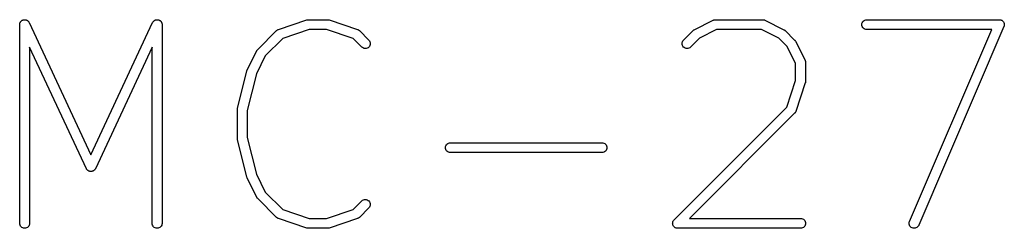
# Model space of a CAD drawing. Extents: x 4.83 to 6.45, y -3.91 to -3.08.
# Tile 2 of 13: x 5.0906 to 5.286, y -3.6188 to -3.5774. Entities that reach past the tile are written whole.
import ezdxf

# ---------------------------------------------------------------- set-up
doc = ezdxf.new("R2010")
doc.units = 0
doc.header["$MEASUREMENT"] = 0
doc.layers.add('BLACK', color=7, linetype='CONTINUOUS')

msp = doc.modelspace()

# ---------------------------------------------------------------- linework, layer by layer
at = {"layer": 'BLACK', "linetype": 'CONTINUOUS'}
for p, q in [((5.09063, -3.5784), (5.09064, -3.57832)), ((5.09063, -3.57841), (5.09063, -3.5784)), ((5.09063, -3.61783), (5.09063, -3.57841)), ((5.09064, -3.57825), (5.09065, -3.57823)), ((5.09064, -3.57832), (5.09064, -3.57825)), ((5.09065, -3.57821), (5.09067, -3.57814)), ((5.09065, -3.57823), (5.09065, -3.57821)), ((5.09067, -3.57814), (5.09069, -3.57806)), ((5.09069, -3.57806), (5.0907, -3.57804)), ((5.0907, -3.57804), (5.09071, -3.57802)), ((5.09071, -3.57802), (5.09074, -3.57796)), ((5.09074, -3.57796), (5.09078, -3.57789)), ((5.09078, -3.57789), (5.09079, -3.57787)), ((5.09079, -3.57787), (5.0908, -3.57785)), ((5.0908, -3.57785), (5.09085, -3.5778)), ((5.09085, -3.5778), (5.09089, -3.57774)), ((5.09089, -3.57774), (5.09091, -3.57772)), ((5.09091, -3.57772), (5.09092, -3.57771)), ((5.09092, -3.57771), (5.09098, -3.57766)), ((5.09098, -3.57766), (5.09104, -3.57761)), ((5.09104, -3.57761), (5.09106, -3.5776)), ((5.09106, -3.5776), (5.09107, -3.57759)), ((5.09107, -3.57759), (5.09114, -3.57755)), ((5.09114, -3.57755), (5.0912, -3.57752)), ((5.0912, -3.57752), (5.09122, -3.57751)), ((5.09122, -3.57751), (5.09124, -3.5775)), ((5.09124, -3.5775), (5.09131, -3.57748)), ((5.09131, -3.57748), (5.09138, -3.57745)), ((5.09138, -3.57745), (5.09141, -3.57745)), ((5.09141, -3.57745), (5.09143, -3.57744)), ((5.09143, -3.57744), (5.0915, -3.57744)), ((5.0915, -3.57744), (5.09157, -3.57743)), ((5.09157, -3.57743), (5.0916, -3.57743)), ((5.0916, -3.57743), (5.09162, -3.57743)), ((5.09162, -3.57743), (5.09169, -3.57743)), ((5.09169, -3.57743), (5.09177, -3.57744)), ((5.09177, -3.57744), (5.09179, -3.57744)), ((5.09179, -3.57744), (5.09181, -3.57745)), ((5.09181, -3.57745), (5.09188, -3.57747)), ((5.09188, -3.57747), (5.09195, -3.57749)), ((5.09195, -3.57749), (5.09197, -3.5775)), ((5.09197, -3.5775), (5.09199, -3.5775)), ((5.09199, -3.5775), (5.09206, -3.57754)), ((5.09206, -3.57754), (5.09212, -3.57757)), ((5.09212, -3.57757), (5.09214, -3.57758)), ((5.09214, -3.57758), (5.09216, -3.57759)), ((5.09216, -3.57759), (5.09222, -3.57764)), ((5.09222, -3.57764), (5.09228, -3.57769)), ((5.09228, -3.57769), (5.09229, -3.5777)), ((5.09229, -3.5777), (5.09231, -3.57772)), ((5.09231, -3.57772), (5.09236, -3.57777)), ((5.09236, -3.57777), (5.09241, -3.57783)), ((5.09241, -3.57783), (5.09242, -3.57785)), ((5.09242, -3.57785), (5.09243, -3.57787)), ((5.09243, -3.57787), (5.09247, -3.57793)), ((5.09247, -3.57793), (5.0925, -3.57799)), ((5.0925, -3.57799), (5.10475, -3.60424)), ((5.10475, -3.60424), (5.117, -3.57799)), ((5.117, -3.57799), (5.11701, -3.57798)), ((5.11701, -3.57798), (5.11705, -3.57792)), ((5.11705, -3.57792), (5.11708, -3.57785)), ((5.11708, -3.57785), (5.1171, -3.57784)), ((5.1171, -3.57784), (5.11711, -3.57782)), ((5.11711, -3.57782), (5.11716, -3.57776)), ((5.11716, -3.57776), (5.11721, -3.57771)), ((5.11721, -3.57771), (5.11722, -3.57769)), ((5.11722, -3.57769), (5.11724, -3.57768)), ((5.11724, -3.57768), (5.1173, -3.57763)), ((5.1173, -3.57763), (5.11736, -3.57759)), ((5.11736, -3.57759), (5.11738, -3.57758)), ((5.11738, -3.57758), (5.11739, -3.57756)), ((5.11739, -3.57756), (5.11746, -3.57753)), ((5.11746, -3.57753), (5.11753, -3.5775)), ((5.11753, -3.5775), (5.11755, -3.57749)), ((5.11755, -3.57749), (5.11757, -3.57748)), ((5.11757, -3.57748), (5.11764, -3.57746)), ((5.11764, -3.57746), (5.11771, -3.57744)), ((5.11771, -3.57744), (5.11773, -3.57744)), ((5.11773, -3.57744), (5.11775, -3.57744)), ((5.11775, -3.57744), (5.11783, -3.57743)), ((5.11783, -3.57743), (5.1179, -3.57743)), ((5.1179, -3.57743), (5.11792, -3.57743)), ((5.11792, -3.57743), (5.11795, -3.57743)), ((5.11795, -3.57743), (5.11802, -3.57744)), ((5.11802, -3.57744), (5.11809, -3.57745)), ((5.11809, -3.57745), (5.11811, -3.57745)), ((5.11811, -3.57745), (5.11814, -3.57746)), ((5.11814, -3.57746), (5.11821, -3.57748)), ((5.11821, -3.57748), (5.11828, -3.5775)), ((5.11828, -3.5775), (5.1183, -3.57751)), ((5.1183, -3.57751), (5.11832, -3.57752)), ((5.11832, -3.57752), (5.11838, -3.57756)), ((5.11838, -3.57756), (5.11845, -3.57759)), ((5.11845, -3.57759), (5.11846, -3.57761)), ((5.11846, -3.57761), (5.11848, -3.57762)), ((5.11848, -3.57762), (5.11854, -3.57767)), ((5.11854, -3.57767), (5.11859, -3.57772)), ((5.11859, -3.57772), (5.11861, -3.57773)), ((5.11861, -3.57773), (5.11862, -3.57775)), ((5.11862, -3.57775), (5.11867, -3.57781)), ((5.11867, -3.57781), (5.11871, -3.57787)), ((5.11871, -3.57787), (5.11873, -3.57789)), ((5.11873, -3.57789), (5.11874, -3.5779)), ((5.11874, -3.5779), (5.11877, -3.57797)), ((5.11877, -3.57797), (5.1188, -3.57804)), ((5.1188, -3.57804), (5.11881, -3.57806)), ((5.11881, -3.57806), (5.11882, -3.57808)), ((5.11882, -3.57808), (5.11884, -3.57815)), ((5.11884, -3.57815), (5.11886, -3.57822)), ((5.11886, -3.57822), (5.11886, -3.57824)), ((5.11886, -3.57824), (5.11887, -3.57826)), ((5.11887, -3.57826), (5.11887, -3.57834)), ((5.11887, -3.57834), (5.11888, -3.57841)), ((5.11888, -3.57841), (5.11888, -3.61783)), ((5.14199, -3.57935), (5.14762, -3.57748)), ((5.14762, -3.57748), (5.14763, -3.57747)), ((5.14763, -3.57747), (5.14769, -3.57746)), ((5.14769, -3.57746), (5.14774, -3.57744)), ((5.14774, -3.57744), (5.14778, -3.57744)), ((5.14778, -3.57744), (5.14782, -3.57743)), ((5.14782, -3.57743), (5.14788, -3.57743)), ((5.14788, -3.57743), (5.14793, -3.57743)), ((5.14793, -3.57743), (5.15169, -3.57743)), ((5.15169, -3.57743), (5.1517, -3.57743)), ((5.1517, -3.57743), (5.15176, -3.57743)), ((5.15176, -3.57743), (5.15181, -3.57743)), ((5.15181, -3.57743), (5.15185, -3.57744)), ((5.15185, -3.57744), (5.15189, -3.57745)), ((5.15189, -3.57745), (5.15195, -3.57746)), ((5.15195, -3.57746), (5.152, -3.57748)), ((5.152, -3.57748), (5.15763, -3.57935)), ((5.22446, -3.57941), (5.22822, -3.57753)), ((5.22822, -3.57753), (5.22823, -3.57752)), ((5.22823, -3.57752), (5.22826, -3.57751)), ((5.22826, -3.57751), (5.22828, -3.5775)), ((5.22828, -3.5775), (5.22835, -3.57748)), ((5.22835, -3.57748), (5.22841, -3.57746)), ((5.22841, -3.57746), (5.22844, -3.57745)), ((5.22844, -3.57745), (5.22847, -3.57744)), ((5.22847, -3.57744), (5.22854, -3.57744)), ((5.22854, -3.57744), (5.2286, -3.57743)), ((5.2286, -3.57743), (5.22863, -3.57743)), ((5.22863, -3.57743), (5.22866, -3.57743)), ((5.22866, -3.57743), (5.23805, -3.57743)), ((5.23805, -3.57743), (5.23806, -3.57743)), ((5.23806, -3.57743), (5.23809, -3.57743)), ((5.23809, -3.57743), (5.23812, -3.57743)), ((5.23812, -3.57743), (5.23818, -3.57744)), ((5.23818, -3.57744), (5.23825, -3.57745)), ((5.23825, -3.57745), (5.23828, -3.57746)), ((5.23828, -3.57746), (5.23831, -3.57746)), ((5.23831, -3.57746), (5.23837, -3.57749)), ((5.23837, -3.57749), (5.23843, -3.57751)), ((5.23843, -3.57751), (5.23846, -3.57752)), ((5.23846, -3.57752), (5.23849, -3.57753)), ((5.23849, -3.57753), (5.24224, -3.57941)), ((5.25771, -3.5784), (5.25773, -3.57821)), ((5.25773, -3.57859), (5.25771, -3.5784)), ((5.25773, -3.57821), (5.25779, -3.57803)), ((5.25779, -3.57878), (5.25773, -3.57859)), ((5.25779, -3.57803), (5.25788, -3.57786)), ((5.25788, -3.57786), (5.258, -3.57771)), ((5.258, -3.57771), (5.25815, -3.57759)), ((5.25815, -3.57759), (5.25832, -3.5775)), ((5.25832, -3.5775), (5.25851, -3.57744)), ((5.25851, -3.57744), (5.2587, -3.57743)), ((5.2587, -3.57743), (5.28498, -3.57743)), ((5.28498, -3.57743), (5.28499, -3.57743)), ((5.28499, -3.57743), (5.285, -3.57743)), ((5.285, -3.57743), (5.285, -3.57743)), ((5.285, -3.57743), (5.28509, -3.57744)), ((5.28509, -3.57744), (5.28519, -3.57745)), ((5.28519, -3.57745), (5.28519, -3.57745)), ((5.28519, -3.57745), (5.28519, -3.57745)), ((5.28519, -3.57745), (5.28528, -3.57748)), ((5.28528, -3.57748), (5.28537, -3.57751)), ((5.28537, -3.57751), (5.28537, -3.57751)), ((5.28537, -3.57751), (5.28538, -3.57751)), ((5.28538, -3.57751), (5.28545, -3.57755)), ((5.28545, -3.57755), (5.28554, -3.5776)), ((5.28554, -3.5776), (5.28554, -3.5776)), ((5.28554, -3.5776), (5.28554, -3.5776)), ((5.28554, -3.5776), (5.28561, -3.57766)), ((5.28561, -3.57766), (5.28568, -3.57772)), ((5.28568, -3.57772), (5.28569, -3.57772)), ((5.28569, -3.57772), (5.28569, -3.57773)), ((5.28569, -3.57773), (5.28575, -3.5778)), ((5.28575, -3.5778), (5.2858, -3.57787)), ((5.2858, -3.57787), (5.28581, -3.57787)), ((5.28581, -3.57787), (5.28581, -3.57788)), ((5.28581, -3.57788), (5.28585, -3.57796)), ((5.28585, -3.57796), (5.28589, -3.57804)), ((5.28589, -3.57804), (5.28589, -3.57804)), ((5.28589, -3.57804), (5.2859, -3.57805)), ((5.2859, -3.57805), (5.28592, -3.57814)), ((5.28592, -3.57814), (5.28595, -3.57823)), ((5.28594, -3.57861), (5.28592, -3.5787)), ((5.28595, -3.57861), (5.28594, -3.57861)), ((5.28594, -3.57861), (5.28594, -3.57861)), ((5.28595, -3.57823), (5.28595, -3.57823)), ((5.28595, -3.57823), (5.28595, -3.57823)), ((5.28595, -3.57823), (5.28596, -3.57833)), ((5.28597, -3.57842), (5.28595, -3.57852)), ((5.28595, -3.57852), (5.28595, -3.57861)), ((5.28596, -3.57833), (5.28597, -3.57842)), ((5.28597, -3.57842), (5.28596, -3.57842)), ((5.28596, -3.57842), (5.28597, -3.57842)), ((5.13785, -3.58335), (5.1416, -3.57959)), ((5.1416, -3.57959), (5.14161, -3.57958)), ((5.14161, -3.57958), (5.14164, -3.57956)), ((5.14164, -3.57956), (5.14166, -3.57954)), ((5.14166, -3.57954), (5.14171, -3.5795)), ((5.14171, -3.5795), (5.14176, -3.57946)), ((5.14176, -3.57946), (5.14179, -3.57945)), ((5.14179, -3.57945), (5.14181, -3.57943)), ((5.14181, -3.57943), (5.14188, -3.5794)), ((5.14188, -3.5794), (5.14194, -3.57937)), ((5.14194, -3.57937), (5.14196, -3.57937)), ((5.14196, -3.57937), (5.14199, -3.57935)), ((5.14809, -3.57939), (5.14283, -3.58115)), ((5.15153, -3.57939), (5.14809, -3.57939)), ((5.15679, -3.58115), (5.15153, -3.57939)), ((5.15763, -3.57935), (5.15764, -3.57936)), ((5.15764, -3.57936), (5.15767, -3.57937)), ((5.15767, -3.57937), (5.1577, -3.57938)), ((5.1577, -3.57938), (5.15776, -3.57941)), ((5.15776, -3.57941), (5.15782, -3.57944)), ((5.15782, -3.57944), (5.15784, -3.57946)), ((5.15784, -3.57946), (5.15787, -3.57947)), ((5.15787, -3.57947), (5.15792, -3.57951)), ((5.15792, -3.57951), (5.15797, -3.57955)), ((5.15797, -3.57955), (5.15799, -3.57957)), ((5.15799, -3.57957), (5.15802, -3.57959)), ((5.15802, -3.57959), (5.15989, -3.58147)), ((5.22233, -3.58147), (5.22421, -3.57959)), ((5.22421, -3.57959), (5.22422, -3.57958)), ((5.22422, -3.57958), (5.22426, -3.57955)), ((5.22426, -3.57955), (5.2243, -3.57951)), ((5.2243, -3.57951), (5.22434, -3.57949)), ((5.22434, -3.57949), (5.22437, -3.57946)), ((5.22437, -3.57946), (5.22442, -3.57944)), ((5.22442, -3.57944), (5.22446, -3.57941)), ((5.22889, -3.57939), (5.22549, -3.5811)), ((5.23781, -3.57939), (5.22889, -3.57939)), ((5.24122, -3.5811), (5.23781, -3.57939)), ((5.24224, -3.57941), (5.24225, -3.57941)), ((5.24225, -3.57941), (5.2423, -3.57944)), ((5.2423, -3.57944), (5.24235, -3.57947)), ((5.24235, -3.57947), (5.24238, -3.5795)), ((5.24238, -3.5795), (5.24242, -3.57952)), ((5.24242, -3.57952), (5.24245, -3.57956)), ((5.24245, -3.57956), (5.2425, -3.57959)), ((5.2425, -3.57959), (5.24437, -3.58147)), ((5.25787, -3.57895), (5.25779, -3.57878)), ((5.25799, -3.5791), (5.25787, -3.57895)), ((5.25814, -3.57922), (5.25799, -3.5791)), ((5.25831, -3.57931), (5.25814, -3.57922)), ((5.25849, -3.57937), (5.25831, -3.57931)), ((5.25868, -3.57939), (5.25849, -3.57937)), ((5.2587, -3.57939), (5.25868, -3.57939)), ((5.28349, -3.57939), (5.2587, -3.57939)), ((5.26718, -3.61745), (5.28349, -3.57939)), ((5.28589, -3.5788), (5.26899, -3.61822)), ((5.28592, -3.5787), (5.28589, -3.57879)), ((5.28589, -3.57879), (5.28589, -3.57879)), ((5.28589, -3.57879), (5.28589, -3.5788)), ((5.14283, -3.58115), (5.13935, -3.58463)), ((5.1585, -3.58286), (5.15679, -3.58115)), ((5.15989, -3.58147), (5.1599, -3.58148)), ((5.1599, -3.58148), (5.16002, -3.58163)), ((5.16002, -3.58163), (5.16011, -3.5818)), ((5.16016, -3.58237), (5.1601, -3.58255)), ((5.16011, -3.5818), (5.16016, -3.58198)), ((5.16016, -3.58198), (5.16018, -3.58218)), ((5.16018, -3.58218), (5.16016, -3.58237)), ((5.22204, -3.58216), (5.22206, -3.58197)), ((5.22206, -3.58235), (5.22204, -3.58216)), ((5.22206, -3.58197), (5.22212, -3.58179)), ((5.22212, -3.58254), (5.22206, -3.58235)), ((5.22212, -3.58179), (5.22221, -3.58162)), ((5.22221, -3.58162), (5.22233, -3.58147)), ((5.22549, -3.5811), (5.22372, -3.58286)), ((5.24287, -3.58275), (5.24122, -3.5811)), ((5.24437, -3.58147), (5.24438, -3.58148)), ((5.24438, -3.58148), (5.24442, -3.58152)), ((5.24442, -3.58152), (5.24446, -3.58156)), ((5.24446, -3.58156), (5.24448, -3.5816)), ((5.24448, -3.5816), (5.2445, -3.58163)), ((5.2445, -3.58163), (5.24453, -3.58168)), ((5.24453, -3.58168), (5.24456, -3.58172)), ((5.24456, -3.58172), (5.24644, -3.58548)), ((5.10386, -3.60699), (5.0926, -3.58285)), ((5.0926, -3.58285), (5.0926, -3.61783)), ((5.11691, -3.58285), (5.10565, -3.60699)), ((5.11691, -3.61783), (5.11691, -3.58285)), ((5.13579, -3.58736), (5.13767, -3.5836)), ((5.13767, -3.58359), (5.1377, -3.58354)), ((5.13767, -3.5836), (5.13767, -3.58359)), ((5.1377, -3.58354), (5.13773, -3.58349)), ((5.13773, -3.58349), (5.13775, -3.58346)), ((5.13775, -3.58346), (5.13778, -3.58343)), ((5.13778, -3.58343), (5.13781, -3.58339)), ((5.13781, -3.58339), (5.13785, -3.58335)), ((5.15865, -3.58298), (5.1585, -3.58286)), ((5.15882, -3.58307), (5.15865, -3.58298)), ((5.159, -3.58313), (5.15882, -3.58307)), ((5.15919, -3.58315), (5.159, -3.58313)), ((5.15938, -3.58313), (5.15919, -3.58315)), ((5.15957, -3.58308), (5.15938, -3.58313)), ((5.15974, -3.58299), (5.15957, -3.58308)), ((5.15989, -3.58287), (5.15974, -3.58299)), ((5.16001, -3.58272), (5.15989, -3.58287)), ((5.1601, -3.58255), (5.16001, -3.58272)), ((5.22221, -3.58271), (5.22212, -3.58254)), ((5.22233, -3.58286), (5.22221, -3.58271)), ((5.22247, -3.58298), (5.22233, -3.58286)), ((5.22264, -3.58307), (5.22247, -3.58298)), ((5.22283, -3.58313), (5.22264, -3.58307)), ((5.22302, -3.58315), (5.22283, -3.58313)), ((5.22321, -3.58313), (5.22302, -3.58315)), ((5.22339, -3.58308), (5.22321, -3.58313)), ((5.22356, -3.58299), (5.22339, -3.58308)), ((5.22371, -3.58287), (5.22356, -3.58299)), ((5.22372, -3.58286), (5.22371, -3.58287)), ((5.24457, -3.58615), (5.24287, -3.58275)), ((5.13935, -3.58463), (5.1376, -3.58814)), ((5.24457, -3.58951), (5.24457, -3.58615)), ((5.24644, -3.58548), (5.24644, -3.58549)), ((5.24644, -3.58549), (5.24645, -3.58552)), ((5.24645, -3.58552), (5.24647, -3.58554)), ((5.24647, -3.58554), (5.24649, -3.58561)), ((5.24649, -3.58561), (5.24651, -3.58567)), ((5.24651, -3.58567), (5.24651, -3.5857)), ((5.24651, -3.5857), (5.24652, -3.58573)), ((5.24652, -3.58573), (5.24653, -3.5858)), ((5.24653, -3.5858), (5.24654, -3.58586)), ((5.24654, -3.58586), (5.24654, -3.58589)), ((5.24654, -3.58589), (5.24654, -3.58592)), ((5.24654, -3.58592), (5.24654, -3.58967)), ((5.13384, -3.59507), (5.13571, -3.58756)), ((5.13571, -3.58756), (5.13572, -3.58755)), ((5.13572, -3.58754), (5.13575, -3.58745)), ((5.13572, -3.58755), (5.13572, -3.58754)), ((5.13572, -3.58754), (5.13572, -3.58754)), ((5.13575, -3.58745), (5.13578, -3.58737)), ((5.13578, -3.58737), (5.13579, -3.58736)), ((5.1376, -3.58814), (5.13578, -3.59543)), ((5.13579, -3.58736), (5.13579, -3.58736)), ((5.24282, -3.59477), (5.24457, -3.58951)), ((5.24649, -3.58999), (5.24461, -3.59562)), ((5.2465, -3.58993), (5.24649, -3.58999)), ((5.24652, -3.58988), (5.2465, -3.58993)), ((5.24653, -3.5898), (5.24652, -3.58984)), ((5.24652, -3.58984), (5.24652, -3.58988)), ((5.24654, -3.58969), (5.24653, -3.58974)), ((5.24653, -3.58974), (5.24653, -3.5898)), ((5.24654, -3.58967), (5.24654, -3.58969)), ((5.13381, -3.59526), (5.13382, -3.59518)), ((5.13381, -3.59528), (5.13381, -3.59526)), ((5.13381, -3.59529), (5.13381, -3.59528)), ((5.13381, -3.59531), (5.13381, -3.59529)), ((5.13381, -3.60094), (5.13381, -3.59531)), ((5.13382, -3.59518), (5.13383, -3.5951)), ((5.13383, -3.59509), (5.13384, -3.59507)), ((5.13383, -3.5951), (5.13383, -3.59509)), ((5.13578, -3.59543), (5.13578, -3.60082)), ((5.22045, -3.61714), (5.24282, -3.59477)), ((5.24437, -3.596), (5.22353, -3.61685)), ((5.24439, -3.59598), (5.24437, -3.596)), ((5.24441, -3.59596), (5.24439, -3.59598)), ((5.24445, -3.59591), (5.24441, -3.59596)), ((5.2445, -3.59585), (5.24445, -3.59591)), ((5.24451, -3.59583), (5.2445, -3.59585)), ((5.24453, -3.59581), (5.24451, -3.59583)), ((5.24456, -3.59574), (5.24453, -3.59581)), ((5.24459, -3.59568), (5.24456, -3.59574)), ((5.2446, -3.59566), (5.24459, -3.59568)), ((5.24461, -3.59563), (5.2446, -3.59566)), ((5.24461, -3.59562), (5.24461, -3.59563)), ((5.13381, -3.60096), (5.13381, -3.60094)), ((5.13381, -3.60097), (5.13381, -3.60096)), ((5.13382, -3.60105), (5.13381, -3.60097)), ((5.13383, -3.60113), (5.13382, -3.60105)), ((5.13383, -3.60115), (5.13383, -3.60113)), ((5.13383, -3.60116), (5.13383, -3.60115)), ((5.13384, -3.60118), (5.13383, -3.60116)), ((5.13571, -3.60869), (5.13384, -3.60118)), ((5.13578, -3.60082), (5.1376, -3.6081)), ((5.1754, -3.60212), (5.17555, -3.602)), ((5.17555, -3.602), (5.17572, -3.60191)), ((5.17572, -3.60191), (5.1759, -3.60185)), ((5.1759, -3.60185), (5.17609, -3.60183)), ((5.17609, -3.60183), (5.20613, -3.60183)), ((5.20613, -3.60183), (5.20615, -3.60183)), ((5.20615, -3.60183), (5.20634, -3.60185)), ((5.20634, -3.60185), (5.20652, -3.60191)), ((5.20652, -3.60191), (5.20669, -3.602)), ((5.20669, -3.602), (5.20683, -3.60213)), ((5.17511, -3.60281), (5.17513, -3.60262)), ((5.17513, -3.603), (5.17511, -3.60281)), ((5.17513, -3.60262), (5.17519, -3.60243)), ((5.17518, -3.60318), (5.17513, -3.603)), ((5.17527, -3.60335), (5.17518, -3.60318)), ((5.17519, -3.60243), (5.17528, -3.60227)), ((5.17539, -3.6035), (5.17527, -3.60335)), ((5.17528, -3.60227), (5.1754, -3.60212)), ((5.17554, -3.60363), (5.17539, -3.6035)), ((5.17571, -3.60372), (5.17554, -3.60363)), ((5.17589, -3.60378), (5.17571, -3.60372)), ((5.17608, -3.6038), (5.17589, -3.60378)), ((5.17609, -3.6038), (5.17608, -3.6038)), ((5.20613, -3.6038), (5.17609, -3.6038)), ((5.20632, -3.60378), (5.20613, -3.6038)), ((5.20651, -3.60373), (5.20632, -3.60378)), ((5.20668, -3.60364), (5.20651, -3.60373)), ((5.20682, -3.60351), (5.20668, -3.60364)), ((5.20695, -3.60337), (5.20682, -3.60351)), ((5.20683, -3.60213), (5.20695, -3.60228)), ((5.20695, -3.60228), (5.20704, -3.60245)), ((5.20704, -3.6032), (5.20695, -3.60337)), ((5.20704, -3.60245), (5.2071, -3.60263)), ((5.2071, -3.60301), (5.20704, -3.6032)), ((5.2071, -3.60263), (5.20712, -3.60282)), ((5.20712, -3.60282), (5.2071, -3.60301)), ((5.10389, -3.60703), (5.10386, -3.60699)), ((5.10391, -3.60708), (5.10389, -3.60703)), ((5.10394, -3.60711), (5.10391, -3.60708)), ((5.10396, -3.60715), (5.10394, -3.60711)), ((5.10399, -3.60719), (5.10396, -3.60715)), ((5.10402, -3.60723), (5.10399, -3.60719)), ((5.10406, -3.60726), (5.10402, -3.60723)), ((5.10409, -3.6073), (5.10406, -3.60726)), ((5.10413, -3.60733), (5.10409, -3.6073)), ((5.10417, -3.60736), (5.10413, -3.60733)), ((5.1042, -3.60738), (5.10417, -3.60736)), ((5.10424, -3.60741), (5.1042, -3.60738)), ((5.10429, -3.60743), (5.10424, -3.60741)), ((5.10433, -3.60746), (5.10429, -3.60743)), ((5.10437, -3.60747), (5.10433, -3.60746)), ((5.10441, -3.60749), (5.10437, -3.60747)), ((5.10446, -3.60751), (5.10441, -3.60749)), ((5.10451, -3.60752), (5.10446, -3.60751)), ((5.10456, -3.60753), (5.10451, -3.60752)), ((5.1046, -3.60754), (5.10456, -3.60753)), ((5.10465, -3.60755), (5.1046, -3.60754)), ((5.1047, -3.60755), (5.10465, -3.60755)), ((5.10475, -3.60755), (5.1047, -3.60755)), ((5.10479, -3.60755), (5.10475, -3.60755)), ((5.10484, -3.60755), (5.10479, -3.60755)), ((5.10489, -3.60755), (5.10484, -3.60755)), ((5.10494, -3.60753), (5.10489, -3.60755)), ((5.10498, -3.60753), (5.10494, -3.60753)), ((5.10503, -3.60751), (5.10498, -3.60753)), ((5.10508, -3.6075), (5.10503, -3.60751)), ((5.10512, -3.60748), (5.10508, -3.6075)), ((5.10516, -3.60747), (5.10512, -3.60748)), ((5.10521, -3.60744), (5.10516, -3.60747)), ((5.10525, -3.60742), (5.10521, -3.60744)), ((5.10529, -3.60739), (5.10525, -3.60742)), ((5.10533, -3.60737), (5.10529, -3.60739)), ((5.10537, -3.60733), (5.10533, -3.60737)), ((5.10541, -3.6073), (5.10537, -3.60733)), ((5.10544, -3.60727), (5.10541, -3.6073)), ((5.10547, -3.60724), (5.10544, -3.60727)), ((5.1055, -3.6072), (5.10547, -3.60724)), ((5.10554, -3.60716), (5.1055, -3.6072)), ((5.10556, -3.60712), (5.10554, -3.60716)), ((5.10559, -3.60709), (5.10556, -3.60712)), ((5.10561, -3.60704), (5.10559, -3.60709)), ((5.10564, -3.607), (5.10561, -3.60704)), ((5.10565, -3.60699), (5.10564, -3.607)), ((5.13572, -3.60869), (5.13571, -3.60869)), ((5.13572, -3.6087), (5.13572, -3.60869)), ((5.13575, -3.60878), (5.13572, -3.6087)), ((5.13578, -3.60887), (5.13575, -3.60878)), ((5.13578, -3.60888), (5.13578, -3.60887)), ((5.13578, -3.60887), (5.13578, -3.60887)), ((5.13579, -3.60889), (5.13578, -3.60888)), ((5.13767, -3.61264), (5.13579, -3.60889)), ((5.1376, -3.6081), (5.13935, -3.61162)), ((5.13935, -3.61162), (5.14283, -3.6151)), ((5.1377, -3.61269), (5.13767, -3.61264)), ((5.13772, -3.61274), (5.1377, -3.61269)), ((5.13775, -3.61277), (5.13772, -3.61274)), ((5.13777, -3.61281), (5.13775, -3.61277)), ((5.13781, -3.61285), (5.13777, -3.61281)), ((5.13784, -3.61289), (5.13781, -3.61285)), ((5.13785, -3.6129), (5.13784, -3.61289)), ((5.1416, -3.61665), (5.13785, -3.6129)), ((5.15679, -3.6151), (5.1585, -3.61338)), ((5.1585, -3.61338), (5.15851, -3.61337)), ((5.15851, -3.61337), (5.15866, -3.61325)), ((5.15866, -3.61325), (5.15883, -3.61317)), ((5.15883, -3.61317), (5.15902, -3.61311)), ((5.15902, -3.61311), (5.15921, -3.6131)), ((5.15921, -3.6131), (5.1594, -3.61312)), ((5.1594, -3.61312), (5.15958, -3.61317)), ((5.15958, -3.61317), (5.15975, -3.61327)), ((5.15975, -3.61327), (5.1599, -3.61339)), ((5.1599, -3.61339), (5.16002, -3.61354)), ((5.16002, -3.61354), (5.16011, -3.61371)), ((5.16011, -3.61371), (5.16016, -3.61389)), ((5.14283, -3.6151), (5.14809, -3.61685)), ((5.15153, -3.61685), (5.15679, -3.6151)), ((5.15989, -3.61478), (5.15802, -3.61665)), ((5.16001, -3.61463), (5.15989, -3.61478)), ((5.16011, -3.61446), (5.16001, -3.61463)), ((5.16016, -3.61427), (5.16011, -3.61446)), ((5.16016, -3.61389), (5.16018, -3.61408)), ((5.16018, -3.61408), (5.16016, -3.61427)), ((5.14163, -3.61667), (5.1416, -3.61665)), ((5.14165, -3.61669), (5.14163, -3.61667)), ((5.1417, -3.61673), (5.14165, -3.61669)), ((5.14175, -3.61678), (5.1417, -3.61673)), ((5.14178, -3.61679), (5.14175, -3.61678)), ((5.1418, -3.61681), (5.14178, -3.61679)), ((5.14186, -3.61683), (5.1418, -3.61681)), ((5.14192, -3.61687), (5.14186, -3.61683)), ((5.14195, -3.61687), (5.14192, -3.61687)), ((5.14198, -3.61689), (5.14195, -3.61687)), ((5.14199, -3.61689), (5.14198, -3.61689)), ((5.14762, -3.61877), (5.14199, -3.61689)), ((5.14809, -3.61685), (5.15153, -3.61685)), ((5.15763, -3.61689), (5.152, -3.61877)), ((5.15766, -3.61688), (5.15763, -3.61689)), ((5.15769, -3.61687), (5.15766, -3.61688)), ((5.15774, -3.61684), (5.15769, -3.61687)), ((5.15781, -3.61681), (5.15774, -3.61684)), ((5.15783, -3.6168), (5.15781, -3.61681)), ((5.15786, -3.61678), (5.15783, -3.6168)), ((5.15791, -3.61674), (5.15786, -3.61678)), ((5.15796, -3.6167), (5.15791, -3.61674)), ((5.15798, -3.61668), (5.15796, -3.6167)), ((5.15801, -3.61666), (5.15798, -3.61668)), ((5.15802, -3.61665), (5.15801, -3.61666)), ((5.22018, -3.61774), (5.22019, -3.61764)), ((5.22019, -3.61764), (5.22021, -3.61755)), ((5.22019, -3.61764), (5.22019, -3.61764)), ((5.22019, -3.61764), (5.22019, -3.61764)), ((5.22021, -3.61755), (5.22024, -3.61746)), ((5.22024, -3.61745), (5.22029, -3.61737)), ((5.22024, -3.61746), (5.22024, -3.61745)), ((5.22024, -3.61746), (5.22024, -3.61746)), ((5.22029, -3.61737), (5.22033, -3.61729)), ((5.22033, -3.61728), (5.22039, -3.61721)), ((5.22033, -3.61729), (5.22033, -3.61728)), ((5.22033, -3.61729), (5.22033, -3.61729)), ((5.22039, -3.61721), (5.22045, -3.61714)), ((5.22353, -3.61685), (5.24556, -3.61685)), ((5.24556, -3.61685), (5.24557, -3.61685)), ((5.24557, -3.61685), (5.24576, -3.61687)), ((5.24576, -3.61687), (5.24594, -3.61693)), ((5.24594, -3.61693), (5.24611, -3.61702)), ((5.24611, -3.61702), (5.24626, -3.61715)), ((5.24626, -3.61715), (5.24638, -3.6173)), ((5.24638, -3.6173), (5.24647, -3.61747)), ((5.24647, -3.61747), (5.24652, -3.61765)), ((5.24652, -3.61765), (5.24654, -3.61784)), ((5.2671, -3.61782), (5.26712, -3.61763)), ((5.26712, -3.61763), (5.26718, -3.61745)), ((5.09065, -3.61803), (5.09063, -3.61783)), ((5.0907, -3.61821), (5.09065, -3.61803)), ((5.09079, -3.61838), (5.0907, -3.61821)), ((5.09091, -3.61853), (5.09079, -3.61838)), ((5.09106, -3.61865), (5.09091, -3.61853)), ((5.09123, -3.61874), (5.09106, -3.61865)), ((5.09141, -3.6188), (5.09123, -3.61874)), ((5.0916, -3.61882), (5.09141, -3.6188)), ((5.0918, -3.6188), (5.0916, -3.61882)), ((5.09198, -3.61875), (5.0918, -3.6188)), ((5.09215, -3.61866), (5.09198, -3.61875)), ((5.0923, -3.61854), (5.09215, -3.61866)), ((5.09242, -3.61839), (5.0923, -3.61854)), ((5.09252, -3.61822), (5.09242, -3.61839)), ((5.09257, -3.61804), (5.09252, -3.61822)), ((5.0926, -3.61785), (5.09257, -3.61804)), ((5.0926, -3.61783), (5.0926, -3.61785)), ((5.11693, -3.61803), (5.11691, -3.61783)), ((5.11698, -3.61821), (5.11693, -3.61803)), ((5.11708, -3.61838), (5.11698, -3.61821)), ((5.1172, -3.61853), (5.11708, -3.61838)), ((5.11734, -3.61865), (5.1172, -3.61853)), ((5.11751, -3.61874), (5.11734, -3.61865)), ((5.1177, -3.6188), (5.11751, -3.61874)), ((5.11789, -3.61882), (5.1177, -3.6188)), ((5.11808, -3.6188), (5.11789, -3.61882)), ((5.11826, -3.61875), (5.11808, -3.6188)), ((5.11843, -3.61866), (5.11826, -3.61875)), ((5.11858, -3.61854), (5.11843, -3.61866)), ((5.11871, -3.61839), (5.11858, -3.61854)), ((5.1188, -3.61822), (5.11871, -3.61839)), ((5.11886, -3.61804), (5.1188, -3.61822)), ((5.11888, -3.61785), (5.11886, -3.61804)), ((5.11888, -3.61783), (5.11888, -3.61785)), ((5.14768, -3.61878), (5.14762, -3.61877)), ((5.14773, -3.6188), (5.14768, -3.61878)), ((5.14777, -3.6188), (5.14773, -3.6188)), ((5.14781, -3.61881), (5.14777, -3.6188)), ((5.14786, -3.61881), (5.14781, -3.61881)), ((5.14792, -3.61882), (5.14786, -3.61881)), ((5.14793, -3.61882), (5.14792, -3.61882)), ((5.15169, -3.61882), (5.14793, -3.61882)), ((5.15174, -3.61881), (5.15169, -3.61882)), ((5.1518, -3.61881), (5.15174, -3.61881)), ((5.15184, -3.6188), (5.1518, -3.61881)), ((5.15188, -3.6188), (5.15184, -3.6188)), ((5.15193, -3.61878), (5.15188, -3.6188)), ((5.15199, -3.61877), (5.15193, -3.61878)), ((5.152, -3.61877), (5.15199, -3.61877)), ((5.22017, -3.61783), (5.22018, -3.61774)), ((5.22018, -3.61793), (5.22017, -3.61783)), ((5.22017, -3.61783), (5.22017, -3.61783)), ((5.22017, -3.61783), (5.22017, -3.61783)), ((5.22018, -3.61802), (5.22018, -3.61793)), ((5.22021, -3.61811), (5.22018, -3.61802)), ((5.22018, -3.61802), (5.22018, -3.61802)), ((5.22018, -3.61802), (5.22018, -3.61802)), ((5.22024, -3.6182), (5.22021, -3.61811)), ((5.22024, -3.61821), (5.22024, -3.6182)), ((5.22028, -3.61828), (5.22024, -3.61821)), ((5.22024, -3.61821), (5.22024, -3.61821)), ((5.22033, -3.61837), (5.22028, -3.61828)), ((5.22033, -3.61838), (5.22033, -3.61837)), ((5.22038, -3.61845), (5.22033, -3.61838)), ((5.22033, -3.61838), (5.22033, -3.61838)), ((5.22045, -3.61852), (5.22038, -3.61845)), ((5.22045, -3.61853), (5.22045, -3.61852)), ((5.22045, -3.61852), (5.22045, -3.61852)), ((5.22052, -3.61858), (5.22045, -3.61853)), ((5.22059, -3.61865), (5.22052, -3.61858)), ((5.2206, -3.61865), (5.22059, -3.61865)), ((5.22068, -3.6187), (5.2206, -3.61865)), ((5.2206, -3.61865), (5.2206, -3.61865)), ((5.22076, -3.61874), (5.22068, -3.6187)), ((5.22077, -3.61874), (5.22076, -3.61874)), ((5.22076, -3.61874), (5.22076, -3.61874)), ((5.22086, -3.61877), (5.22077, -3.61874)), ((5.22095, -3.6188), (5.22086, -3.61877)), ((5.22104, -3.61881), (5.22095, -3.6188)), ((5.22095, -3.6188), (5.22095, -3.6188)), ((5.22095, -3.6188), (5.22095, -3.6188)), ((5.22114, -3.61882), (5.22104, -3.61881)), ((5.22115, -3.61882), (5.22114, -3.61882)), ((5.22114, -3.61882), (5.22114, -3.61882)), ((5.22114, -3.61882), (5.22114, -3.61882)), ((5.22114, -3.61882), (5.22114, -3.61882)), ((5.24556, -3.61882), (5.22115, -3.61882)), ((5.24575, -3.6188), (5.24556, -3.61882)), ((5.24593, -3.61875), (5.24575, -3.6188)), ((5.2461, -3.61865), (5.24593, -3.61875)), ((5.24625, -3.61853), (5.2461, -3.61865)), ((5.24637, -3.61839), (5.24625, -3.61853)), ((5.24646, -3.61822), (5.24637, -3.61839)), ((5.24652, -3.61803), (5.24646, -3.61822)), ((5.24654, -3.61784), (5.24652, -3.61803)), ((5.26712, -3.61801), (5.2671, -3.61782)), ((5.26717, -3.6182), (5.26712, -3.61801)), ((5.26726, -3.61837), (5.26717, -3.6182)), ((5.26738, -3.61852), (5.26726, -3.61837)), ((5.26752, -3.61864), (5.26738, -3.61852)), ((5.26769, -3.61874), (5.26752, -3.61864)), ((5.26787, -3.6188), (5.26769, -3.61874)), ((5.26806, -3.61882), (5.26787, -3.6188)), ((5.26826, -3.6188), (5.26806, -3.61882)), ((5.26844, -3.61875), (5.26826, -3.6188)), ((5.26861, -3.61867), (5.26844, -3.61875)), ((5.26876, -3.61855), (5.26861, -3.61867)), ((5.26889, -3.6184), (5.26876, -3.61855)), ((5.26898, -3.61824), (5.26889, -3.6184)), ((5.26899, -3.61822), (5.26898, -3.61824))]:
    msp.add_line(p, q, dxfattribs=at)

doc.saveas('drawing.dxf')
